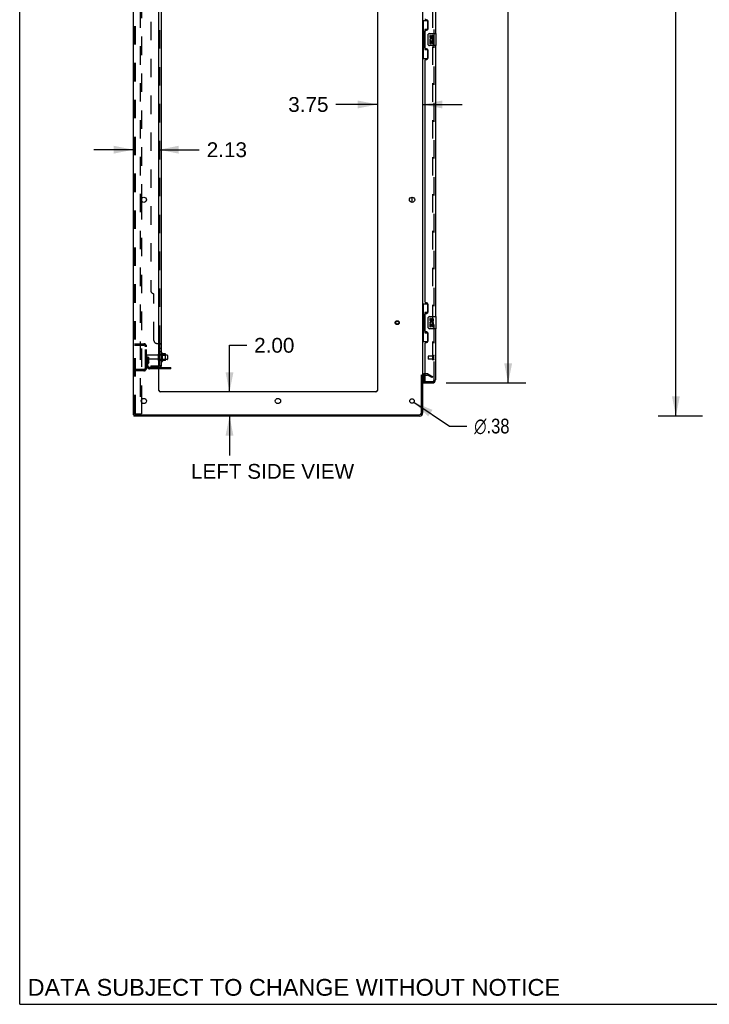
# Model space of a CAD drawing. Header units: inches. Extents: x 0 to 278, y 0 to 180.
# Tile 1 of 76: x 0 to 57, y 0 to 82. Entities that reach past the tile are written whole.
import ezdxf

# ---------------------------------------------------------------- set-up
doc = ezdxf.new("R2010")
doc.units = ezdxf.units.IN
doc.header["$LTSCALE"] = 15.310625
doc.header["$MEASUREMENT"] = 0
doc.linetypes.add('HIDDEN', pattern=[0.2, 0.1, -0.1])
doc.layers.get('0').update_dxf_attribs({"linetype": 'CONTINUOUS'})
for name, color, linetype in [('DEFAULT_2', 8, 'HIDDEN'), ('DIMENSIONS', 7, 'CONTINUOUS'), ('LEFTHAND_DOOR_ASSEMBLY', 7, 'CONTINUOUS'), ('RIGHTHAND_DOOR_ASSEMBLY', 7, 'CONTINUOUS'), ('SUBPANEL', 7, 'CONTINUOUS')]:
    doc.layers.add(name, color=color, linetype=linetype)
doc.styles.get("Standard").update_dxf_attribs({"font": 'arial.ttf'})
doc.styles.add('TEXTSTYLE_1', font='gdt', dxfattribs={"width": 0.8})
doc.dimstyles.new('DIMSTYLE_1', dxfattribs={"dimtxt": 1.228125, "dimasz": 1.6375, "dimexe": 0.09, "dimexo": 0.07, "dimgap": 0.0375, "dimtad": 0, "dimtih": 1, "dimtoh": 1, "dimzin": 4, "dimdsep": 46, "dimtxsty": 'Standard', "dimblk": '_FILLED', "dimblk1": '_FILLED', "dimblk2": '_FILLED', "dimcen": 0.09, "dimadec": 3, "dimazin": 1, "dimtfac": 1, "dimtdec": 3, "dimtofl": 0, "dimtmove": 0, "dimatfit": 3, "dimldrblk": '_FILLED', "dimfxl": 0, "dimtolj": 1, "dimtzin": 4, "dimarcsym": 0})
doc.dimstyles.new('DIMSTYLE_2', dxfattribs={"dimtxt": 1.228125, "dimasz": 1.6375, "dimexe": 0.09, "dimexo": 0.07, "dimgap": 0.09, "dimtad": 0, "dimtih": 1, "dimtoh": 1, "dimzin": 4, "dimdsep": 46, "dimtxsty": 'Standard', "dimblk": '_FILLED', "dimblk1": '_FILLED', "dimblk2": '_FILLED', "dimcen": 0.09, "dimadec": 3, "dimazin": 1, "dimtfac": 1, "dimtdec": 3, "dimtofl": 0, "dimtmove": 0, "dimatfit": 1, "dimldrblk": '_FILLED', "dimfxl": 0, "dimtolj": 1, "dimtzin": 4, "dimarcsym": 0})

# ---------------------------------------------------------------- blocks, each defined once
blk = doc.blocks.new('_FILLED')
at = {"color": 0, "linetype": 'ByBlock'}
blk.add_solid([(0, 0), (-1, 0.2), (-1, -0.2)], dxfattribs=at)
blk = doc.blocks.new('*D9')
at = {"layer": 'DIMENSIONS', "color": 2, "linetype": 'Continuous'}
for p, q in [((35.386, 132.076), (42.002, 132.076)), ((40.528, 132.076), (40.528, 94.139)), ((40.528, 51.576), (40.528, 89.84)), ((35.386, 51.576), (42.002, 51.576))]:
    blk.add_line(p, q, dxfattribs=at)
at = {"layer": 'DIMENSIONS', "color": 2, "linetype": 'Continuous', "xscale": 1.6375, "yscale": 1.6375, "zscale": 1.6375}
for p, rotation in [((40.528, 132.076), 90), ((40.528, 51.576), 270)]:
    blk.add_blockref('_FILLED', p, dxfattribs=dict(at, rotation=rotation))
at = {"layer": 'DIMENSIONS', "color": 2, "linetype": 'Continuous', "insert": (40.528, 93.525), "char_height": 1.2281, "width": 6.28216, "attachment_point": 2, "line_spacing_factor": 0.9}
blk.add_mtext('80.50\\PDOORS', dxfattribs=at)
blk = doc.blocks.new('*D12')
at = {"layer": 'DIMENSIONS', "color": 2, "linetype": 'Continuous'}
for p, q in [((17.405, 50.826), (17.405, 54.699)), ((17.405, 54.699), (18.838, 54.699)), ((17.405, 48.826), (17.405, 45.551))]:
    blk.add_line(p, q, dxfattribs=at)
at = {"layer": 'DIMENSIONS', "color": 2, "linetype": 'Continuous', "xscale": 1.6375, "yscale": 1.6375, "zscale": 1.6375}
for p, rotation in [((17.405, 50.826), 270), ((17.405, 48.826), 90)]:
    blk.add_blockref('_FILLED', p, dxfattribs=dict(at, rotation=rotation))
at = {"layer": 'DIMENSIONS', "color": 2, "linetype": 'Continuous', "insert": (19.452, 55.313), "char_height": 1.2281, "width": 3.3374, "attachment_point": 1, "line_spacing_factor": 0.9}
blk.add_mtext('2.00', dxfattribs=at)
blk = doc.blocks.new('*D13')
at = {"layer": 'DIMENSIONS', "color": 2, "linetype": 'Continuous'}
for p, q in [((9.428, 70.931), (6.153, 70.931)), ((11.553, 70.931), (14.903, 70.931))]:
    blk.add_line(p, q, dxfattribs=at)
at = {"layer": 'DIMENSIONS', "color": 2, "linetype": 'Continuous', "xscale": 1.6375, "yscale": 1.6375, "zscale": 1.6375}
blk.add_blockref('_FILLED', (9.428, 70.931), dxfattribs=at)
at = {"layer": 'DIMENSIONS', "color": 2, "linetype": 'Continuous', "xscale": 1.6375, "yscale": 1.6375, "zscale": 1.6375, "rotation": 180}
blk.add_blockref('_FILLED', (11.553, 70.931), dxfattribs=at)
at = {"layer": 'DIMENSIONS', "color": 2, "linetype": 'Continuous', "insert": (15.517, 71.545), "char_height": 1.2281, "width": 3.3374, "attachment_point": 1, "line_spacing_factor": 0.9}
blk.add_mtext('2.13', dxfattribs=at)
blk = doc.blocks.new('*D14')
at = {"layer": 'DIMENSIONS', "color": 2, "linetype": 'Continuous'}
for p, q in [((29.678, 74.687), (26.232, 74.687)), ((33.428, 74.687), (36.703, 74.687))]:
    blk.add_line(p, q, dxfattribs=at)
at = {"layer": 'DIMENSIONS', "color": 2, "linetype": 'Continuous', "xscale": 1.6375, "yscale": 1.6375, "zscale": 1.6375}
blk.add_blockref('_FILLED', (29.678, 74.687), dxfattribs=at)
at = {"layer": 'DIMENSIONS', "color": 2, "linetype": 'Continuous', "xscale": 1.6375, "yscale": 1.6375, "zscale": 1.6375, "rotation": 180}
blk.add_blockref('_FILLED', (33.428, 74.687), dxfattribs=at)
at = {"layer": 'DIMENSIONS', "color": 2, "linetype": 'Continuous', "insert": (25.618, 75.301), "char_height": 1.2281, "width": 3.3374, "attachment_point": 3, "line_spacing_factor": 0.9}
blk.add_mtext('3.75', dxfattribs=at)
blk = doc.blocks.new('*D18')
at = {"layer": 'DIMENSIONS', "color": 2, "linetype": 'Continuous'}
for p, q in [((56.663, 134.826), (52.97, 134.826)), ((54.444, 134.826), (54.444, 93.054)), ((54.444, 48.826), (54.444, 90.598)), ((56.663, 48.826), (52.97, 48.826))]:
    blk.add_line(p, q, dxfattribs=at)
at = {"layer": 'DIMENSIONS', "color": 2, "linetype": 'Continuous', "xscale": 1.6375, "yscale": 1.6375, "zscale": 1.6375}
for p, rotation in [((54.444, 134.826), 90), ((54.444, 48.826), 270)]:
    blk.add_blockref('_FILLED', p, dxfattribs=dict(at, rotation=rotation))
at = {"layer": 'DIMENSIONS', "color": 2, "linetype": 'Continuous', "insert": (54.444, 92.44), "char_height": 1.2281, "width": 4.29159, "attachment_point": 2, "line_spacing_factor": 0.9}
blk.add_mtext('86.00', dxfattribs=at)
blk = doc.blocks.new('*D20')
at = {"layer": 'DIMENSIONS', "color": 2, "linetype": 'Continuous'}
for p, q in [((32.709, 49.972), (35.666, 47.996)), ((35.666, 47.996), (37.098, 47.996))]:
    blk.add_line(p, q, dxfattribs=at)
at = {"layer": 'DIMENSIONS', "color": 2, "linetype": 'Continuous', "xscale": 1.6375, "yscale": 1.6375, "zscale": 1.6375, "rotation": 146.2425414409}
blk.add_blockref('_FILLED', (32.709, 49.972), dxfattribs=at)
at = {"layer": 'DIMENSIONS', "color": 2, "linetype": 'Continuous', "insert": (37.713, 48.61), "char_height": 1.22812, "width": 4.0207, "attachment_point": 1, "line_spacing_factor": 0.9, "style": 'TEXTSTYLE_1'}
blk.add_mtext('{\\fgdt;n}\\fArial;.38', dxfattribs=at)

msp = doc.modelspace()

# ---------------------------------------------------------------- linework, layer by layer
at = {"color": 7, "linetype": 'Continuous'}
for p, q in [((0, 0), (0, 180.125)), ((32.574, 66.558), (32.574, 66.993)), ((11.827, 54.057), (11.827, 53.345)), ((12.083, 53.978), (11.855, 53.978)), ((12.093, 53.445), (12.093, 53.956)), ((12.083, 53.423), (11.855, 53.423)), ((12.227, 53.888), (12.093, 53.888)), ((12.227, 53.513), (12.093, 53.513)), ((12.257, 53.858), (12.257, 53.543)), ((12.532, 52.753), (11.553, 52.753)), ((12.532, 52.753), (12.532, 52.857)), ((33.324, 52.222), (33.428, 52.222)), ((9.48, 48.93), (9.48, 48.826)), ((9.485, 48.93), (9.518, 48.93)), ((0, 0), (278.375, 0))]:
    msp.add_line(p, q, dxfattribs=at)
at = {"color": 3, "linetype": 'Continuous'}
for p, q in [((9.428, 48.93), (9.428, 134.722)), ((11.553, 50.951), (11.553, 131.326)), ((29.678, 131.326), (29.678, 50.951)), ((33.428, 131.378), (33.428, 52.274)), ((10.108, 66.873), (10.108, 66.678)), ((11.553, 52.857), (12.532, 52.857)), ((33.324, 49.072), (33.324, 52.233)), ((33.428, 52.222), (33.428, 49.072)), ((33.632, 52.222), (33.571, 52.222)), ((29.553, 50.826), (11.678, 50.826)), ((10.108, 50.173), (10.108, 49.978)), ((9.428, 48.93), (9.485, 48.93)), ((33.182, 48.826), (9.48, 48.826)), ((9.518, 48.93), (33.182, 48.93))]:
    msp.add_line(p, q, dxfattribs=at)
for centre, radius in [((10.303, 66.776), 0.219), ((32.553, 66.776), 0.219), ((10.303, 50.076), 0.219), ((21.428, 50.076), 0.219), ((32.553, 50.076), 0.188)]:
    msp.add_circle(centre, radius, dxfattribs=at)
at = {"color": 7, "linetype": 'Continuous'}
for centre, radius, start, end in [((11.577, 53.958), 0.055, 360, 115.90936), ((11.796, 54.035), 0.0384, 34.44966, 180), ((11.227, 53.701), 0.698, 23.96793, 30.66313), ((11.874, 53.988), 0.01, 203.96793, 270), ((12.083, 53.968), 0.01, 5.19383, 90), ((11.952, 53.956), 0.141, 0, 5.20805), ((11.577, 53.443), 0.055, 244.09064, 0), ((11.796, 53.367), 0.0384, 180, 325.55034), ((11.227, 53.701), 0.698, 329.33687, 336.03207), ((11.874, 53.413), 0.01, 90, 156.03207), ((12.083, 53.433), 0.01, 270, 354.80617), ((11.952, 53.445), 0.141, 354.79195, 360), ((12.227, 53.858), 0.03, 359.99999, 90), ((12.227, 53.543), 0.03, 270, 0.00001)]:
    msp.add_arc(centre, radius, start, end, dxfattribs=at)
at = {"color": 3, "linetype": 'Continuous'}
for centre, radius, start, end in [((33.571, 52.079), 0.142, 90, 180), ((11.678, 50.951), 0.125, 180, 270), ((29.553, 50.951), 0.125, 270, 360), ((33.182, 49.072), 0.246, 270, 360), ((33.182, 49.072), 0.142, 270, 360)]:
    msp.add_arc(centre, radius, start, end, dxfattribs=at)
at = {"layer": 'DEFAULT_2', "color": 8, "linetype": 'HIDDEN'}
for p, q in [((9.532, 49.043), (9.532, 134.608)), ((9.606, 49.043), (9.606, 134.608)), ((10.004, 134.638), (10.004, 49.013)), ((34.241, 131.56), (34.241, 52.091)), ((10.108, 83.378), (10.108, 66.873)), ((10.108, 66.678), (10.108, 50.173)), ((9.532, 54.826), (10.286, 54.826)), ((10.205, 54.826), (10.205, 54.722)), ((9.532, 54.722), (10.286, 54.722)), ((10.428, 52.822), (10.428, 54.579)), ((10.532, 52.822), (10.532, 54.579)), ((11.522, 53.443), (11.522, 53.958)), ((11.632, 53.443), (11.632, 53.958)), ((11.757, 54.035), (11.757, 53.367)), ((10.636, 53.701), (10.532, 53.701)), ((11.46, 53.866), (10.562, 53.866)), ((11.46, 53.536), (10.562, 53.536)), ((10.621, 53.354), (10.572, 53.286)), ((10.622, 53.36), (10.622, 53.701)), ((10.622, 53.526), (10.726, 53.526)), ((10.636, 53.701), (10.726, 53.701)), ((10.636, 52.999), (10.636, 53.701)), ((10.705, 53.294), (10.656, 53.226)), ((10.726, 53.36), (10.726, 53.701)), ((12.093, 53.888), (11.632, 53.888)), ((12.093, 53.513), (11.632, 53.513)), ((11.777, 53.884), (11.757, 53.904)), ((11.777, 53.517), (11.757, 53.497)), ((11.777, 53.884), (12.073, 53.884)), ((11.777, 53.884), (11.777, 53.517)), ((11.777, 53.517), (12.073, 53.517)), ((12.073, 53.884), (12.093, 53.904)), ((12.073, 53.884), (12.073, 53.517)), ((12.073, 53.517), (12.093, 53.497)), ((10.286, 52.68), (9.532, 52.68)), ((10.286, 52.576), (9.532, 52.576)), ((10.205, 52.68), (10.205, 52.576)), ((11.553, 52.857), (10.779, 52.857)), ((11.553, 52.753), (10.779, 52.753)), ((12.029, 52.753), (12.029, 52.857)), ((12.285, 52.753), (12.285, 52.857)), ((33.833, 52.326), (33.571, 52.326)), ((33.901, 52.307), (34.241, 52.111)), ((33.632, 52.222), (33.833, 52.222)), ((34.189, 52.021), (33.849, 52.217)), ((34.241, 52.111), (34.189, 52.021)), ((34.216, 52.073), (34.218, 52.073)), ((10.108, 49.978), (10.108, 49.013)), ((9.627, 49.013), (9.554, 49.013)), ((9.627, 49.013), (10.108, 49.013))]:
    msp.add_line(p, q, dxfattribs=at)
for points in [[(34.224, 52.071), (34.223, 52.071), (34.221, 52.071), (34.22, 52.072), (34.218, 52.073)], [(34.241, 52.091), (34.241, 52.089), (34.24, 52.087), (34.24, 52.085), (34.239, 52.083), (34.238, 52.081), (34.237, 52.079), (34.236, 52.077), (34.234, 52.076), (34.233, 52.074), (34.231, 52.073), (34.229, 52.072), (34.227, 52.072), (34.225, 52.071), (34.224, 52.071)], [(9.532, 49.043), (9.533, 49.035), (9.535, 49.028), (9.539, 49.022), (9.543, 49.017), (9.548, 49.014), (9.554, 49.013)], [(9.606, 49.043), (9.607, 49.035), (9.609, 49.028), (9.612, 49.022), (9.617, 49.017), (9.621, 49.014), (9.627, 49.013)]]:
    msp.add_lwpolyline(points, dxfattribs=at)
for radius in [0.164, 0.124]:
    msp.add_circle((31.324, 56.576), radius, dxfattribs=at)
for centre, radius, start, end in [((10.286, 54.579), 0.246, 0, 90), ((10.286, 54.579), 0.142, 0, 90), ((11.577, 53.958), 0.055, 115.90936, 180), ((10.562, 53.836), 0.03, 90, 180), ((10.562, 53.566), 0.03, 180, 270), ((10.74, 53.165), 0.208, 144.24611, 180), ((10.612, 53.36), 0.01, 324.24611, 360), ((10.74, 53.165), 0.104, 144.24611, 180), ((10.612, 53.36), 0.114, 324.24611, 360), ((11.46, 53.928), 0.0625, 270, 360), ((11.46, 53.473), 0.0625, 0, 90), ((11.577, 53.443), 0.055, 180, 244.09064), ((10.286, 52.822), 0.246, 270, 360), ((10.286, 52.822), 0.142, 270, 360), ((10.779, 52.999), 0.246, 180, 270), ((10.779, 52.999), 0.142, 180, 270), ((33.571, 52.079), 0.246, 90, 180), ((33.833, 52.189), 0.137, 60, 90), ((33.833, 52.189), 0.033, 60, 90)]:
    msp.add_arc(centre, radius, start, end, dxfattribs=at)
at = {"layer": 'LEFTHAND_DOOR_ASSEMBLY', "color": 8, "linetype": 'HIDDEN'}
for p, q in [((34.382, 51.822), (34.382, 131.829)), ((33.882, 53.794), (33.882, 53.566)), ((34.339, 53.804), (33.892, 53.804)), ((34.339, 53.556), (33.892, 53.556)), ((34.339, 53.822), (34.339, 53.538)), ((33.652, 51.68), (34.24, 51.68))]:
    msp.add_line(p, q, dxfattribs=at)
at = {"layer": 'LEFTHAND_DOOR_ASSEMBLY', "color": 3, "linetype": 'Continuous'}
for p, q in [((34.486, 103.076), (34.486, 80.576)), ((33.752, 81.723), (33.692, 81.723)), ((33.882, 80.973), (33.882, 81.593)), ((33.632, 79.368), (33.632, 80.783)), ((33.692, 80.843), (33.752, 80.843)), ((33.752, 79.308), (33.692, 79.308)), ((34.486, 79.576), (34.486, 57.076)), ((33.882, 78.558), (33.882, 79.178)), ((33.632, 58.283), (33.632, 78.368)), ((33.692, 78.428), (33.752, 78.428)), ((33.752, 58.223), (33.692, 58.223)), ((33.882, 57.473), (33.882, 58.093)), ((33.632, 55.868), (33.632, 57.283)), ((33.692, 57.343), (33.752, 57.343)), ((33.752, 55.808), (33.692, 55.808)), ((33.882, 55.058), (33.882, 55.678)), ((34.486, 56.076), (34.486, 51.822)), ((33.632, 51.7), (33.632, 54.868)), ((33.692, 54.928), (33.752, 54.928)), ((33.507, 51.576), (34.24, 51.576))]:
    msp.add_line(p, q, dxfattribs=at)
at = {"layer": 'LEFTHAND_DOOR_ASSEMBLY', "color": 7, "linetype": 'Continuous'}
for p, q in [((33.428, 81.651), (33.869, 81.651)), ((33.467, 81.651), (33.467, 80.626)), ((33.832, 80.916), (33.605, 80.916)), ((33.605, 80.916), (33.605, 79.236)), ((33.832, 81.651), (33.832, 80.871)), ((33.446, 80.626), (33.568, 80.626)), ((33.446, 80.626), (33.446, 79.526)), ((33.568, 80.656), (33.568, 80.676)), ((33.568, 79.526), (33.568, 80.626)), ((33.891, 79.676), (33.891, 80.476)), ((33.991, 80.576), (34.531, 80.576)), ((34.092, 80.422), (34.029, 80.422)), ((34.029, 80.422), (34.029, 80.285)), ((34.092, 80.285), (34.092, 80.422)), ((34.157, 80.348), (34.157, 80.279)), ((34.218, 80.285), (34.218, 80.327)), ((34.281, 80.327), (34.281, 80.191)), ((34.281, 80.191), (34.343, 80.191)), ((34.343, 80.191), (34.343, 80.327)), ((34.546, 79.591), (34.546, 80.561)), ((33.446, 79.526), (33.568, 79.526)), ((33.467, 79.526), (33.467, 78.501)), ((33.568, 79.475), (33.568, 79.495)), ((33.832, 79.281), (33.832, 78.501)), ((34.531, 79.576), (33.991, 79.576)), ((34.047, 79.96), (34.029, 79.96)), ((34.029, 79.96), (34.029, 79.73)), ((34.029, 79.73), (34.092, 79.73)), ((34.082, 79.96), (34.109, 79.979)), ((34.082, 79.96), (34.343, 79.96)), ((34.092, 79.897), (34.157, 79.897)), ((34.092, 79.73), (34.092, 79.897)), ((34.157, 79.897), (34.157, 79.761)), ((34.157, 79.761), (34.218, 79.761)), ((34.218, 79.897), (34.281, 79.897)), ((34.218, 79.761), (34.218, 79.897)), ((34.273, 79.996), (34.33, 79.971)), ((34.281, 79.897), (34.281, 79.73)), ((34.281, 79.73), (34.343, 79.73)), ((34.343, 79.73), (34.343, 79.96)), ((33.428, 78.501), (33.869, 78.501)), ((33.605, 79.236), (33.832, 79.236)), ((33.428, 58.151), (33.869, 58.151)), ((33.467, 58.151), (33.467, 57.126)), ((33.832, 58.151), (33.832, 57.371)), ((33.832, 57.416), (33.605, 57.416)), ((33.605, 57.416), (33.605, 55.736)), ((33.446, 57.126), (33.568, 57.126)), ((33.446, 57.126), (33.446, 56.026)), ((33.568, 57.156), (33.568, 57.176)), ((33.568, 56.026), (33.568, 57.126)), ((33.891, 56.176), (33.891, 56.976)), ((33.991, 57.076), (34.531, 57.076)), ((34.092, 56.922), (34.029, 56.922)), ((34.029, 56.922), (34.029, 56.785)), ((34.047, 56.46), (34.029, 56.46)), ((34.029, 56.46), (34.029, 56.23)), ((34.082, 56.46), (34.109, 56.479)), ((34.082, 56.46), (34.343, 56.46)), ((34.092, 56.785), (34.092, 56.922)), ((34.092, 56.397), (34.157, 56.397)), ((34.092, 56.23), (34.092, 56.397)), ((34.157, 56.848), (34.157, 56.779)), ((34.157, 56.397), (34.157, 56.261)), ((34.218, 56.785), (34.218, 56.827)), ((34.218, 56.397), (34.281, 56.397)), ((34.218, 56.261), (34.218, 56.397)), ((34.273, 56.496), (34.33, 56.471)), ((34.281, 56.827), (34.281, 56.691)), ((34.281, 56.691), (34.343, 56.691)), ((34.281, 56.397), (34.281, 56.23)), ((34.343, 56.691), (34.343, 56.827)), ((34.343, 56.23), (34.343, 56.46)), ((34.546, 56.091), (34.546, 57.061)), ((33.446, 56.026), (33.568, 56.026)), ((33.467, 56.026), (33.467, 55.001)), ((33.568, 55.975), (33.568, 55.995)), ((33.605, 55.736), (33.832, 55.736)), ((33.832, 55.781), (33.832, 55.001)), ((34.531, 56.076), (33.991, 56.076)), ((34.029, 56.23), (34.092, 56.23)), ((34.157, 56.261), (34.218, 56.261)), ((34.281, 56.23), (34.343, 56.23)), ((33.428, 55.001), (33.869, 55.001)), ((33.507, 52.207), (33.507, 51.7)), ((33.507, 51.68), (33.652, 51.68)), ((33.507, 51.68), (33.507, 51.576))]:
    msp.add_line(p, q, dxfattribs=at)
for points in [[(33.605, 80.892), (33.606, 80.889), (33.606, 80.885), (33.607, 80.881), (33.608, 80.877), (33.61, 80.872), (33.612, 80.867), (33.614, 80.861), (33.617, 80.855), (33.621, 80.849), (33.625, 80.842), (33.629, 80.835), (33.634, 80.827), (33.639, 80.818), (33.641, 80.815)], [(33.891, 80.476), (33.892, 80.482), (33.892, 80.488), (33.893, 80.494), (33.895, 80.5), (33.896, 80.506), (33.898, 80.512)], [(33.641, 79.337), (33.639, 79.333), (33.634, 79.325), (33.629, 79.317), (33.625, 79.31), (33.621, 79.303), (33.617, 79.296), (33.614, 79.29), (33.612, 79.285), (33.61, 79.28), (33.608, 79.275), (33.607, 79.271), (33.606, 79.267), (33.606, 79.263), (33.605, 79.259)], [(33.898, 79.64), (33.896, 79.645), (33.895, 79.651), (33.893, 79.657), (33.892, 79.663), (33.892, 79.669), (33.891, 79.676)], [(33.605, 57.392), (33.606, 57.389), (33.606, 57.385), (33.607, 57.381), (33.608, 57.377), (33.61, 57.372), (33.612, 57.367), (33.614, 57.361), (33.617, 57.355), (33.621, 57.349), (33.625, 57.342), (33.629, 57.335), (33.634, 57.327), (33.639, 57.318), (33.641, 57.315)], [(33.891, 56.976), (33.892, 56.982), (33.892, 56.988), (33.893, 56.994), (33.895, 57), (33.896, 57.006), (33.898, 57.012)], [(33.641, 55.837), (33.639, 55.833), (33.634, 55.825), (33.629, 55.817), (33.625, 55.81), (33.621, 55.803), (33.617, 55.796), (33.614, 55.79), (33.612, 55.785), (33.61, 55.78), (33.608, 55.775), (33.607, 55.771), (33.606, 55.767), (33.606, 55.763), (33.605, 55.759)], [(33.898, 56.14), (33.896, 56.145), (33.895, 56.151), (33.893, 56.157), (33.892, 56.163), (33.892, 56.169), (33.891, 56.176)]]:
    msp.add_lwpolyline(points, dxfattribs=at)
at = {"layer": 'LEFTHAND_DOOR_ASSEMBLY', "color": 3, "linetype": 'Continuous'}
for centre, radius, start, end in [((33.692, 81.783), 0.06, 180, 270), ((33.752, 81.593), 0.13, 0, 90), ((33.752, 80.973), 0.13, 270, 360), ((33.692, 80.783), 0.06, 90, 180), ((33.692, 79.368), 0.06, 180, 270), ((33.752, 79.178), 0.13, 0, 90), ((33.752, 78.558), 0.13, 270, 360), ((33.692, 78.368), 0.06, 90, 180), ((33.692, 58.283), 0.06, 180, 270), ((33.752, 58.093), 0.13, 0, 90), ((33.692, 57.283), 0.06, 90, 180), ((33.752, 57.473), 0.13, 270, 360), ((33.692, 55.868), 0.06, 180, 270), ((33.752, 55.678), 0.13, 0, 90), ((33.692, 54.868), 0.06, 90, 180), ((33.752, 55.058), 0.13, 270, 360), ((33.652, 51.7), 0.02, 180, 270), ((34.24, 51.822), 0.246, 270, 360)]:
    msp.add_arc(centre, radius, start, end, dxfattribs=at)
at = {"layer": 'LEFTHAND_DOOR_ASSEMBLY', "color": 7, "linetype": 'Continuous'}
for centre, radius, start, end in [((33.991, 80.476), 0.1, 90, 158.79459), ((34.123, 80.285), 0.0943, 180, 360), ((34.186, 80.034), 0.157, 336.59665, 161.87913), ((34.123, 80.285), 0.0314, 180, 261.22946), ((34.186, 80.034), 0.0943, 336.59665, 215.11217), ((34.123, 80.29), 0.0362, 263.42855, 341.76278), ((34.249, 80.327), 0.0943, 68.69989, 167.43379), ((34.249, 80.327), 0.0314, 0, 180.04847), ((34.249, 80.327), 0.0943, 0, 68.67039), ((34.531, 80.561), 0.015, 0, 90), ((33.991, 79.676), 0.1, 201.20502, 270), ((34.183, 80.034), 0.154, 161.41988, 206.19629), ((34.186, 80.034), 0.157, 205.73705, 207.8532), ((34.531, 79.591), 0.015, 270, 360), ((33.991, 56.976), 0.1, 90, 158.79459), ((34.123, 56.785), 0.0943, 180, 360), ((34.183, 56.534), 0.154, 161.41988, 206.19629), ((34.186, 56.534), 0.157, 336.59665, 161.87913), ((34.186, 56.534), 0.157, 205.73705, 207.8532), ((34.123, 56.785), 0.0314, 180, 261.22946), ((34.186, 56.534), 0.0943, 336.59665, 215.11217), ((34.123, 56.79), 0.0362, 263.42855, 341.76278), ((34.249, 56.827), 0.0943, 68.69989, 167.43379), ((34.249, 56.827), 0.0314, 0, 180.04847), ((34.249, 56.827), 0.0943, 0, 68.67039), ((34.531, 57.061), 0.015, 0, 90), ((33.991, 56.176), 0.1, 201.20502, 270), ((34.531, 56.091), 0.015, 270, 360), ((33.527, 51.7), 0.02, 180, 270), ((34.322, 51.966), 0.26, 267.41339, 270)]:
    msp.add_arc(centre, radius, start, end, dxfattribs=at)
at = {"layer": 'LEFTHAND_DOOR_ASSEMBLY', "color": 8, "linetype": 'HIDDEN'}
for centre, radius, start, end in [((33.892, 53.794), 0.01, 90, 180), ((33.892, 53.566), 0.01, 180, 270), ((34.361, 53.822), 0.0215, 0, 180), ((34.361, 53.538), 0.0215, 180, 360), ((34.24, 51.822), 0.142, 270, 360)]:
    msp.add_arc(centre, radius, start, end, dxfattribs=at)
at = {"layer": 'LEFTHAND_DOOR_ASSEMBLY', "color": 7, "linetype": 'Continuous'}
for centre, start_param, end_param in [((33.673, 80.666), 0.699287, 1.51401), ((33.673, 80.666), -4.655602, -3.84088), ((33.673, 79.485), 0.699287, 1.51401), ((33.673, 79.485), -4.655602, -3.84088), ((33.673, 57.166), 0.699287, 1.51401), ((33.673, 57.166), -4.655602, -3.84088), ((33.673, 55.985), 0.699287, 1.51401), ((33.673, 55.985), -4.655602, -3.84088)]:
    msp.add_ellipse(centre, major_axis=(0, 0.18), ratio=0.579493, start_param=start_param, end_param=end_param, dxfattribs=at)
at = {"layer": 'RIGHTHAND_DOOR_ASSEMBLY', "color": 8, "linetype": 'HIDDEN'}
for p, q in [((34.382, 51.822), (34.382, 131.829)), ((33.652, 51.68), (34.24, 51.68))]:
    msp.add_line(p, q, dxfattribs=at)
msp.add_arc((34.24, 51.822), 0.142, 270, 360, dxfattribs=at)
at = {"layer": 'SUBPANEL', "color": 3, "linetype": 'Continuous'}
for p, q in [((11.757, 52.982), (11.757, 130.669)), ((11.553, 54.857), (11.703, 54.857))]:
    msp.add_line(p, q, dxfattribs=at)
at = {"layer": 'SUBPANEL', "color": 8, "linetype": 'HIDDEN'}
for p, q in [((11.632, 54.822), (11.632, 128.83)), ((10.882, 124.419), (10.882, 59.232)), ((11.132, 55.107), (11.132, 58.982)), ((11.382, 54.857), (11.553, 54.857)), ((11.632, 54.823), (11.632, 54.822)), ((11.706, 54.855), (11.708, 54.853)), ((11.632, 54.46), (11.757, 54.46)), ((11.632, 54.179), (11.757, 54.179)), ((11.632, 53.951), (11.757, 53.951)), ((11.632, 53.451), (11.757, 53.451)), ((10.882, 52.982), (11.52, 52.982)), ((10.882, 52.982), (10.882, 52.857)), ((11.52, 52.857), (10.882, 52.857)), ((11.132, 52.982), (11.132, 52.857)), ((11.657, 52.982), (11.607, 53.023)), ((11.632, 52.984), (11.632, 52.982))]:
    msp.add_line(p, q, dxfattribs=at)
at = {"layer": 'SUBPANEL', "color": 7, "linetype": 'Continuous'}
for p, q in [((11.632, 54.822), (11.757, 54.822)), ((11.632, 52.982), (11.632, 54.822)), ((11.632, 52.982), (11.757, 52.982)), ((11.703, 52.943), (11.657, 52.982))]:
    msp.add_line(p, q, dxfattribs=at)
at = {"layer": 'SUBPANEL', "color": 8, "linetype": 'HIDDEN'}
for points in [[(11.607, 54.857), (11.606, 54.855), (11.606, 54.853), (11.606, 54.851), (11.607, 54.85), (11.607, 54.848)], [(11.61, 54.845), (11.611, 54.843), (11.613, 54.841), (11.614, 54.84), (11.616, 54.839)], [(11.626, 54.831), (11.628, 54.83), (11.63, 54.828), (11.631, 54.826), (11.632, 54.825), (11.632, 54.823)], [(11.748, 54.835), (11.751, 54.833), (11.753, 54.831), (11.755, 54.829), (11.756, 54.827), (11.757, 54.825), (11.757, 54.823), (11.757, 54.822)], [(11.692, 52.982), (11.692, 52.982), (11.692, 52.982), (11.692, 52.982), (11.692, 52.982), (11.691, 52.982), (11.691, 52.982), (11.69, 52.982), (11.689, 52.982), (11.689, 52.982), (11.688, 52.982), (11.687, 52.983), (11.686, 52.983), (11.686, 52.983), (11.685, 52.983), (11.684, 52.983), (11.683, 52.983), (11.683, 52.984), (11.682, 52.984), (11.681, 52.984), (11.68, 52.984), (11.679, 52.984), (11.679, 52.984), (11.678, 52.985), (11.677, 52.985), (11.676, 52.985), (11.675, 52.985), (11.674, 52.986), (11.674, 52.986), (11.673, 52.986), (11.672, 52.986), (11.671, 52.987), (11.67, 52.987), (11.669, 52.987), (11.668, 52.987), (11.668, 52.988), (11.667, 52.988), (11.666, 52.988), (11.665, 52.988), (11.664, 52.989), (11.663, 52.989), (11.662, 52.989), (11.661, 52.99), (11.66, 52.99), (11.659, 52.99), (11.658, 52.991), (11.657, 52.991), (11.656, 52.992), (11.655, 52.992), (11.654, 52.992), (11.653, 52.993), (11.652, 52.993), (11.651, 52.994), (11.65, 52.994), (11.649, 52.994), (11.648, 52.995), (11.647, 52.995), (11.646, 52.996), (11.645, 52.996), (11.644, 52.997), (11.643, 52.997), (11.642, 52.997), (11.641, 52.998), (11.641, 52.998), (11.64, 52.999), (11.639, 52.999), (11.638, 53), (11.637, 53), (11.636, 53), (11.636, 53.001), (11.635, 53.001), (11.634, 53.002), (11.633, 53.002), (11.633, 53.002), (11.632, 53.003), (11.631, 53.003), (11.631, 53.003), (11.63, 53.004), (11.63, 53.004), (11.629, 53.004), (11.629, 53.005), (11.628, 53.005), (11.628, 53.005)], [(11.628, 53.005), (11.628, 53.005), (11.628, 53.005), (11.628, 53.005), (11.629, 53.005), (11.629, 53.005), (11.629, 53.004), (11.63, 53.004), (11.63, 53.004), (11.631, 53.003), (11.631, 53.003), (11.632, 53.002), (11.632, 53.002)], [(11.689, 52.982), (11.69, 52.982), (11.69, 52.982), (11.691, 52.982), (11.691, 52.982), (11.692, 52.982), (11.692, 52.982), (11.692, 52.982), (11.692, 52.982)]]:
    msp.add_lwpolyline(points, dxfattribs=at)
at = {"layer": 'SUBPANEL', "color": 7, "linetype": 'Continuous'}
for points in [[(11.607, 54.857), (11.606, 54.855), (11.606, 54.853), (11.606, 54.851), (11.607, 54.85), (11.607, 54.848), (11.608, 54.846), (11.61, 54.845), (11.611, 54.843), (11.613, 54.841), (11.614, 54.84), (11.616, 54.839), (11.618, 54.837), (11.622, 54.834)], [(11.622, 54.834), (11.624, 54.833), (11.626, 54.831), (11.628, 54.83), (11.63, 54.828), (11.631, 54.826), (11.632, 54.825), (11.632, 54.823), (11.632, 54.822)], [(11.607, 53.023), (11.606, 53.022), (11.606, 53.021), (11.606, 53.02), (11.607, 53.019), (11.607, 53.018), (11.608, 53.017), (11.61, 53.015), (11.611, 53.013), (11.613, 53.011), (11.614, 53.01), (11.618, 53.005)], [(11.618, 53.005), (11.62, 53.003), (11.622, 53.001), (11.624, 52.998), (11.626, 52.996), (11.628, 52.993)], [(11.628, 52.993), (11.63, 52.991), (11.631, 52.988), (11.632, 52.986), (11.632, 52.984)]]:
    msp.add_lwpolyline(points, dxfattribs=at)
at = {"layer": 'SUBPANEL', "color": 3, "linetype": 'Continuous'}
for points in [[(11.703, 54.857), (11.706, 54.855), (11.708, 54.853), (11.712, 54.852), (11.715, 54.85), (11.719, 54.848), (11.723, 54.847), (11.731, 54.843)], [(11.731, 54.843), (11.735, 54.842), (11.738, 54.84), (11.742, 54.838), (11.745, 54.837), (11.748, 54.835), (11.751, 54.833), (11.753, 54.831), (11.755, 54.829), (11.756, 54.827), (11.757, 54.825), (11.757, 54.823), (11.757, 54.822)], [(11.703, 52.943), (11.706, 52.946), (11.708, 52.948), (11.712, 52.95), (11.715, 52.953), (11.719, 52.955), (11.723, 52.956), (11.727, 52.958)], [(11.727, 52.958), (11.735, 52.962), (11.738, 52.963), (11.742, 52.965), (11.745, 52.967), (11.748, 52.968), (11.751, 52.97), (11.753, 52.972), (11.755, 52.974), (11.756, 52.976), (11.757, 52.978), (11.757, 52.98), (11.757, 52.982)]]:
    msp.add_lwpolyline(points, dxfattribs=at)
at = {"layer": 'SUBPANEL', "color": 8, "linetype": 'HIDDEN'}
for centre, radius, start, end in [((11.132, 59.232), 0.25, 180, 270), ((11.382, 55.107), 0.25, 180, 270), ((11.52, 53.094), 0.112, 270, 287.1415), ((11.52, 53.094), 0.237, 270, 278.00542), ((11.52, 53.094), 0.237, 320.56585, 360)]:
    msp.add_arc(centre, radius, start, end, dxfattribs=at)
at = {"layer": 'SUBPANEL', "color": 7, "linetype": 'Continuous'}
msp.add_arc((11.52, 53.094), 0.112, 287.1415, 360, dxfattribs=at)
at = {"layer": 'SUBPANEL', "color": 3, "linetype": 'Continuous'}
msp.add_arc((11.52, 53.094), 0.237, 278.00542, 320.56585, dxfattribs=at)

# ---------------------------------------------------------------- texts
at = {"layer": 'DIMENSIONS', "color": 2, "linetype": 'Continuous', "attachment_point": 2, "line_spacing_factor": 0.9}
for s, insert, char_height, width in [('LEFT SIDE VIEW', (20.978, 44.849), 1.22812, 13.50481), ('DATA SUBJECT TO CHANGE WITHOUT NOTICE', (22.745, 2.103), 1.39187, 44.09501)]:
    msp.add_mtext(s, dxfattribs=dict(at, insert=insert, char_height=char_height, width=width))

# ---------------------------------------------------------------- dimensions: what is measured, and where the dimension line sits
at = {"layer": 'DIMENSIONS', "color": 2, "linetype": 'Continuous'}
for base, p1, p2, angle, picture, middle in [((54.444, 48.826), (56.733, 134.826), (56.733, 48.826), 270, '*D18', (54.437, 91.819)), ((17.405, 50.826), (9.54, 48.826), (11.678, 50.826), 90, '*D12', (21.105, 54.693))]:
    dim = msp.add_linear_dim(base=base, p1=p1, p2=p2, angle=angle, dimstyle='DIMSTYLE_1', dxfattribs=at)
    dim.commit()
    dim.dimension.update_dxf_attribs({"geometry": picture, "text_midpoint": middle, "dimtype": 160})
dim = msp.add_linear_dim(base=(40.528, 51.576), p1=(35.316, 132.076), p2=(35.316, 51.576), angle=270, text='<>\\PDOORS', dimstyle='DIMSTYLE_1', dxfattribs=at)
dim.commit()
dim.dimension.update_dxf_attribs({"geometry": '*D9', "text_midpoint": (40.528, 91.99), "dimtype": 160})
for base, p1, p2, picture, middle in [((33.428, 74.687), (29.678, 50.951), (33.428, 52.274), '*D14', (23.953, 74.68)), ((11.553397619, 70.931371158), (9.428397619, 48.929732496), (11.553397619, 50.950732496), '*D13', (17.170429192, 70.924524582))]:
    dim = msp.add_linear_dim(base=base, p1=p1, p2=p2, dimstyle='DIMSTYLE_1', dxfattribs=at)
    dim.commit()
    dim.dimension.update_dxf_attribs({"geometry": picture, "text_midpoint": middle, "dimtype": 160})
dim = msp.add_diameter_dim_2p(p1=(32.709, 49.972), p2=(32.398, 50.18), text='%%c<>', dimstyle='DIMSTYLE_2', override={"dimpost": '<>'}, dxfattribs=at)
dim.commit()
dim.dimension.update_dxf_attribs({"geometry": '*D20', "text_midpoint": (39.723, 47.996), "dimtype": 163})

doc.saveas('drawing.dxf')
